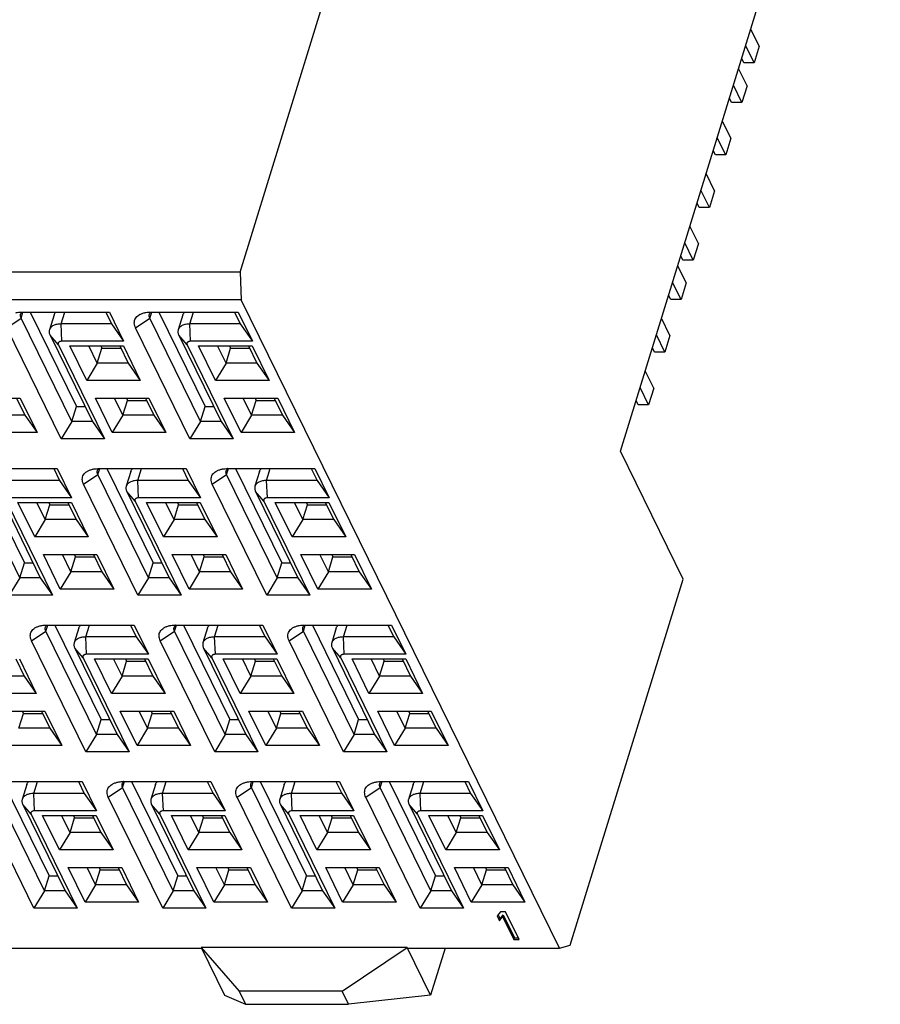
# Model space of a CAD drawing. Extents: x 0 to 420, y 0 to 297.
# Tile 9 of 10: x 296 to 311, y 202 to 219. Entities that reach past the tile are written whole.
import ezdxf

# ---------------------------------------------------------------- set-up
doc = ezdxf.new("R2010")
doc.units = 0
doc.header["$LTSCALE"] = 23.1
doc.layers.get('0').update_dxf_attribs({"linetype": 'CONTINUOUS'})

msp = doc.modelspace()

# ---------------------------------------------------------------- linework, layer by layer
at = {"color": 7, "linetype": 'CONTINUOUS'}
for p, q in [((299.743, 214.865), (306.412, 236.446)), ((306.544, 211.665), (311.192, 226.705)), ((309.027, 218.904), (308.876, 219.212)), ((308.935, 218.606), (308.784, 218.914)), ((309.027, 218.904), (308.935, 218.606)), ((308.751, 218.606), (308.713, 218.684)), ((308.935, 218.606), (308.751, 218.606)), ((308.81, 218.199), (308.658, 218.507)), ((308.718, 217.901), (308.566, 218.209)), ((308.81, 218.199), (308.718, 217.901)), ((308.533, 217.901), (308.495, 217.979)), ((308.718, 217.901), (308.533, 217.901)), ((308.519, 217.259), (308.368, 217.567)), ((308.427, 216.961), (308.276, 217.269)), ((308.519, 217.259), (308.427, 216.961)), ((308.243, 216.961), (308.205, 217.039)), ((308.427, 216.961), (308.243, 216.961)), ((308.229, 216.319), (308.077, 216.627)), ((308.137, 216.021), (307.985, 216.329)), ((308.229, 216.319), (308.137, 216.021)), ((307.952, 216.021), (307.914, 216.099)), ((308.137, 216.021), (307.952, 216.021)), ((307.938, 215.379), (307.787, 215.687)), ((307.846, 215.081), (307.695, 215.389)), ((307.938, 215.379), (307.846, 215.081)), ((307.662, 215.081), (307.624, 215.159)), ((307.846, 215.081), (307.662, 215.081)), ((307.72, 214.674), (307.569, 214.982)), ((299.743, 214.865), (294.723, 214.865)), ((299.743, 214.865), (299.765, 214.373)), ((307.628, 214.376), (307.477, 214.684)), ((307.72, 214.674), (307.628, 214.376)), ((299.765, 214.373), (294.745, 214.373)), ((305.454, 202.78), (299.765, 214.373)), ((307.444, 214.376), (307.406, 214.454)), ((307.628, 214.376), (307.444, 214.376)), ((295.571, 213.873), (295.827, 214.045)), ((295.827, 214.045), (295.86, 214.153)), ((296.733, 212.199), (295.827, 214.045)), ((295.848, 214.153), (297.405, 214.153)), ((295.987, 214.153), (296.815, 212.465)), ((296.416, 214.101), (296.334, 213.835)), ((296.542, 213.94), (296.608, 214.153)), ((297.34, 214.153), (297.444, 213.94)), ((297.405, 214.153), (297.661, 213.63)), ((297.873, 213.873), (298.129, 214.045)), ((298.129, 214.045), (298.163, 214.153)), ((299.035, 212.199), (298.129, 214.045)), ((298.151, 214.153), (299.707, 214.153)), ((298.29, 214.153), (299.118, 212.465)), ((298.719, 214.101), (298.636, 213.835)), ((298.844, 213.94), (298.91, 214.153)), ((299.642, 214.153), (299.747, 213.94)), ((299.707, 214.153), (299.964, 213.63)), ((307.43, 213.734), (307.279, 214.042)), ((296.544, 211.89), (295.571, 213.873)), ((297.444, 213.94), (296.542, 213.94)), ((296.556, 213.63), (296.542, 213.94)), ((297.444, 213.94), (297.661, 213.63)), ((298.847, 211.89), (297.873, 213.873)), ((299.747, 213.94), (298.844, 213.94)), ((298.858, 213.63), (298.844, 213.94)), ((299.747, 213.94), (299.964, 213.63)), ((296.494, 213.568), (296.345, 213.741)), ((296.345, 213.741), (297.101, 212.199)), ((298.797, 213.568), (298.647, 213.741)), ((298.647, 213.741), (299.404, 212.199)), ((307.338, 213.436), (307.187, 213.744)), ((307.43, 213.734), (307.338, 213.436)), ((296.494, 213.568), (297.318, 211.89)), ((297.661, 213.63), (296.556, 213.63)), ((296.698, 213.547), (297.656, 213.547)), ((297, 212.931), (296.698, 213.547)), ((297.189, 213.24), (297.039, 213.547)), ((297.189, 213.24), (297.271, 213.507)), ((297.252, 213.547), (297.271, 213.507)), ((297.271, 213.507), (297.611, 213.507)), ((297.591, 213.547), (297.742, 213.24)), ((297.656, 213.547), (297.958, 212.931)), ((298.797, 213.568), (299.62, 211.89)), ((299.964, 213.63), (298.858, 213.63)), ((299.001, 213.547), (299.959, 213.547)), ((299.303, 212.931), (299.001, 213.547)), ((299.492, 213.24), (299.341, 213.547)), ((299.492, 213.24), (299.574, 213.507)), ((299.554, 213.547), (299.574, 213.507)), ((299.574, 213.507), (299.913, 213.507)), ((299.894, 213.547), (300.044, 213.24)), ((299.959, 213.547), (300.261, 212.931)), ((307.154, 213.436), (307.115, 213.514)), ((307.338, 213.436), (307.154, 213.436)), ((297.189, 213.24), (297, 212.931)), ((297.742, 213.24), (297.189, 213.24)), ((297.742, 213.24), (297.958, 212.931)), ((299.492, 213.24), (299.303, 212.931)), ((300.044, 213.24), (299.492, 213.24)), ((300.044, 213.24), (300.261, 212.931)), ((307.139, 212.794), (306.988, 213.102)), ((297.958, 212.931), (297, 212.931)), ((300.261, 212.931), (299.303, 212.931)), ((307.047, 212.496), (306.896, 212.804)), ((307.139, 212.794), (307.047, 212.496)), ((294.853, 212.614), (295.811, 212.614)), ((295.746, 212.614), (295.896, 212.308)), ((295.811, 212.614), (296.113, 211.999)), ((297.156, 212.614), (298.114, 212.614)), ((297.458, 211.999), (297.156, 212.614)), ((297.646, 212.308), (297.496, 212.614)), ((297.709, 212.614), (297.729, 212.574)), ((298.049, 212.614), (298.199, 212.308)), ((298.114, 212.614), (298.416, 211.999)), ((299.458, 212.614), (300.416, 212.614)), ((299.76, 211.999), (299.458, 212.614)), ((299.949, 212.308), (299.799, 212.614)), ((300.012, 212.614), (300.031, 212.574)), ((300.351, 212.614), (300.502, 212.308)), ((300.416, 212.614), (300.718, 211.999)), ((296.733, 212.199), (296.815, 212.465)), ((296.815, 212.465), (296.97, 212.465)), ((297.646, 212.308), (297.729, 212.574)), ((297.729, 212.574), (298.068, 212.574)), ((299.035, 212.199), (299.118, 212.465)), ((299.118, 212.465), (299.273, 212.465)), ((299.949, 212.308), (300.031, 212.574)), ((300.031, 212.574), (300.371, 212.574)), ((306.863, 212.496), (306.825, 212.574)), ((307.047, 212.496), (306.863, 212.496)), ((295.896, 212.308), (295.344, 212.308)), ((295.896, 212.308), (296.113, 211.999)), ((297.646, 212.308), (297.458, 211.999)), ((298.199, 212.308), (297.646, 212.308)), ((298.199, 212.308), (298.416, 211.999)), ((299.949, 212.308), (299.76, 211.999)), ((300.502, 212.308), (299.949, 212.308)), ((300.502, 212.308), (300.718, 211.999)), ((296.733, 212.199), (296.544, 211.89)), ((297.101, 212.199), (296.733, 212.199)), ((297.101, 212.199), (297.318, 211.89)), ((299.035, 212.199), (298.847, 211.89)), ((299.404, 212.199), (299.035, 212.199)), ((299.404, 212.199), (299.62, 211.89)), ((296.113, 211.999), (295.155, 211.999)), ((298.416, 211.999), (297.458, 211.999)), ((300.718, 211.999), (299.76, 211.999)), ((297.318, 211.89), (296.544, 211.89)), ((299.62, 211.89), (298.847, 211.89)), ((307.667, 209.378), (306.544, 211.665)), ((295.803, 209.402), (294.897, 211.248)), ((294.918, 211.355), (296.475, 211.355)), ((295.057, 211.355), (295.885, 209.668)), ((296.41, 211.355), (296.514, 211.142)), ((296.475, 211.355), (296.731, 210.833)), ((296.944, 211.076), (297.199, 211.248)), ((297.199, 211.248), (297.233, 211.355)), ((298.105, 209.402), (297.199, 211.248)), ((297.221, 211.355), (298.777, 211.355)), ((297.36, 211.355), (298.188, 209.668)), ((297.789, 211.304), (297.706, 211.038)), ((297.914, 211.142), (297.98, 211.355)), ((298.713, 211.355), (298.817, 211.142)), ((298.777, 211.355), (299.034, 210.833)), ((299.246, 211.076), (299.502, 211.248)), ((299.502, 211.248), (299.535, 211.355)), ((300.408, 209.402), (299.502, 211.248)), ((299.523, 211.355), (301.08, 211.355)), ((299.662, 211.355), (300.49, 209.668)), ((300.091, 211.304), (300.009, 211.038)), ((300.217, 211.142), (300.283, 211.355)), ((301.015, 211.355), (301.12, 211.142)), ((301.08, 211.355), (301.336, 210.833)), ((296.514, 211.142), (295.612, 211.142)), ((296.514, 211.142), (296.731, 210.833)), ((297.917, 209.093), (296.944, 211.076)), ((298.817, 211.142), (297.914, 211.142)), ((297.928, 210.833), (297.914, 211.142)), ((298.817, 211.142), (299.034, 210.833)), ((300.219, 209.093), (299.246, 211.076)), ((301.12, 211.142), (300.217, 211.142)), ((300.231, 210.833), (300.217, 211.142)), ((301.12, 211.142), (301.336, 210.833)), ((295.415, 210.943), (296.171, 209.402)), ((297.867, 210.771), (297.717, 210.943)), ((297.717, 210.943), (298.474, 209.402)), ((300.169, 210.771), (300.02, 210.943)), ((300.02, 210.943), (300.776, 209.402)), ((295.564, 210.771), (296.388, 209.093)), ((296.731, 210.833), (295.626, 210.833)), ((295.768, 210.749), (296.726, 210.749)), ((296.07, 210.134), (295.768, 210.749)), ((296.259, 210.443), (296.109, 210.749)), ((296.259, 210.443), (296.341, 210.709)), ((296.322, 210.749), (296.341, 210.709)), ((296.341, 210.709), (296.681, 210.709)), ((296.661, 210.749), (296.812, 210.443)), ((296.726, 210.749), (297.028, 210.134)), ((297.867, 210.771), (298.69, 209.093)), ((299.034, 210.833), (297.928, 210.833)), ((298.071, 210.749), (299.029, 210.749)), ((298.373, 210.134), (298.071, 210.749)), ((298.562, 210.443), (298.411, 210.749)), ((298.562, 210.443), (298.644, 210.709)), ((298.624, 210.749), (298.644, 210.709)), ((298.644, 210.709), (298.983, 210.709)), ((298.964, 210.749), (299.114, 210.443)), ((299.029, 210.749), (299.331, 210.134)), ((300.169, 210.771), (300.993, 209.093)), ((301.336, 210.833), (300.231, 210.833)), ((300.373, 210.749), (301.331, 210.749)), ((300.675, 210.134), (300.373, 210.749)), ((300.864, 210.443), (300.714, 210.749)), ((300.864, 210.443), (300.947, 210.709)), ((300.927, 210.749), (300.947, 210.709)), ((300.947, 210.709), (301.286, 210.709)), ((301.267, 210.749), (301.417, 210.443)), ((301.331, 210.749), (301.633, 210.134)), ((296.259, 210.443), (296.07, 210.134)), ((296.812, 210.443), (296.259, 210.443)), ((296.812, 210.443), (297.028, 210.134)), ((298.562, 210.443), (298.373, 210.134)), ((299.114, 210.443), (298.562, 210.443)), ((299.114, 210.443), (299.331, 210.134)), ((300.864, 210.443), (300.675, 210.134)), ((301.417, 210.443), (300.864, 210.443)), ((301.417, 210.443), (301.633, 210.134)), ((297.028, 210.134), (296.07, 210.134)), ((299.331, 210.134), (298.373, 210.134)), ((301.633, 210.134), (300.675, 210.134)), ((296.226, 209.817), (297.184, 209.817)), ((296.528, 209.201), (296.226, 209.817)), ((296.716, 209.511), (296.566, 209.817)), ((296.779, 209.817), (296.799, 209.777)), ((297.119, 209.817), (297.269, 209.511)), ((297.184, 209.817), (297.486, 209.201)), ((298.528, 209.817), (299.486, 209.817)), ((298.83, 209.201), (298.528, 209.817)), ((299.019, 209.511), (298.869, 209.817)), ((299.082, 209.817), (299.101, 209.777)), ((299.421, 209.817), (299.572, 209.511)), ((299.486, 209.817), (299.788, 209.201)), ((300.831, 209.817), (301.789, 209.817)), ((301.133, 209.201), (300.831, 209.817)), ((301.322, 209.511), (301.171, 209.817)), ((301.384, 209.817), (301.404, 209.777)), ((301.724, 209.817), (301.874, 209.511)), ((301.789, 209.817), (302.091, 209.201)), ((295.803, 209.402), (295.885, 209.668)), ((295.885, 209.668), (296.04, 209.668)), ((296.716, 209.511), (296.799, 209.777)), ((296.799, 209.777), (297.138, 209.777)), ((298.105, 209.402), (298.188, 209.668)), ((298.188, 209.668), (298.343, 209.668)), ((299.019, 209.511), (299.101, 209.777)), ((299.101, 209.777), (299.441, 209.777)), ((300.408, 209.402), (300.49, 209.668)), ((300.49, 209.668), (300.646, 209.668)), ((301.322, 209.511), (301.404, 209.777)), ((301.404, 209.777), (301.744, 209.777)), ((296.716, 209.511), (296.528, 209.201)), ((297.269, 209.511), (296.716, 209.511)), ((297.269, 209.511), (297.486, 209.201)), ((299.019, 209.511), (298.83, 209.201)), ((299.572, 209.511), (299.019, 209.511)), ((299.572, 209.511), (299.788, 209.201)), ((301.322, 209.511), (301.133, 209.201)), ((301.874, 209.511), (301.322, 209.511)), ((301.874, 209.511), (302.091, 209.201)), ((295.803, 209.402), (295.614, 209.093)), ((296.171, 209.402), (295.803, 209.402)), ((296.171, 209.402), (296.388, 209.093)), ((298.105, 209.402), (297.917, 209.093)), ((298.474, 209.402), (298.105, 209.402)), ((298.474, 209.402), (298.69, 209.093)), ((300.408, 209.402), (300.219, 209.093)), ((300.776, 209.402), (300.408, 209.402)), ((300.776, 209.402), (300.993, 209.093)), ((305.645, 202.837), (307.667, 209.378)), ((296.388, 209.093), (295.614, 209.093)), ((297.486, 209.201), (296.528, 209.201)), ((298.69, 209.093), (297.917, 209.093)), ((299.788, 209.201), (298.83, 209.201)), ((300.993, 209.093), (300.219, 209.093)), ((302.091, 209.201), (301.133, 209.201)), ((296.269, 208.451), (296.303, 208.558)), ((296.291, 208.558), (297.847, 208.558)), ((296.43, 208.558), (297.258, 206.871)), ((296.984, 208.345), (297.05, 208.558)), ((297.783, 208.558), (297.887, 208.345)), ((297.847, 208.558), (298.104, 208.036)), ((298.572, 208.451), (298.605, 208.558)), ((298.593, 208.558), (300.15, 208.558)), ((298.732, 208.558), (299.56, 206.871)), ((299.287, 208.345), (299.353, 208.558)), ((300.085, 208.558), (300.19, 208.345)), ((300.15, 208.558), (300.406, 208.036)), ((300.875, 208.451), (300.908, 208.558)), ((300.896, 208.558), (302.453, 208.558)), ((301.035, 208.558), (301.863, 206.871)), ((301.59, 208.345), (301.656, 208.558)), ((302.388, 208.558), (302.492, 208.345)), ((302.453, 208.558), (302.709, 208.036)), ((296.014, 208.278), (296.269, 208.451)), ((297.175, 206.605), (296.269, 208.451)), ((296.859, 208.507), (296.776, 208.241)), ((298.316, 208.278), (298.572, 208.451)), ((299.478, 206.605), (298.572, 208.451)), ((299.161, 208.507), (299.079, 208.241)), ((300.619, 208.278), (300.875, 208.451)), ((301.781, 206.605), (300.875, 208.451)), ((301.464, 208.507), (301.382, 208.241)), ((296.987, 206.295), (296.014, 208.278)), ((297.887, 208.345), (296.984, 208.345)), ((296.998, 208.036), (296.984, 208.345)), ((297.887, 208.345), (298.104, 208.036)), ((299.289, 206.295), (298.316, 208.278)), ((300.19, 208.345), (299.287, 208.345)), ((299.301, 208.036), (299.287, 208.345)), ((300.19, 208.345), (300.406, 208.036)), ((301.592, 206.295), (300.619, 208.278)), ((302.492, 208.345), (301.59, 208.345)), ((301.604, 208.036), (301.59, 208.345)), ((302.492, 208.345), (302.709, 208.036)), ((296.937, 207.974), (296.787, 208.146)), ((296.787, 208.146), (297.544, 206.605)), ((298.104, 208.036), (296.998, 208.036)), ((299.239, 207.974), (299.09, 208.146)), ((299.09, 208.146), (299.846, 206.605)), ((300.406, 208.036), (299.301, 208.036)), ((301.542, 207.974), (301.393, 208.146)), ((301.393, 208.146), (302.149, 206.605)), ((302.709, 208.036), (301.604, 208.036)), ((295.731, 207.952), (295.882, 207.646)), ((295.796, 207.952), (296.098, 207.337)), ((296.937, 207.974), (297.76, 206.295)), ((297.141, 207.952), (298.099, 207.952)), ((297.443, 207.337), (297.141, 207.952)), ((297.632, 207.646), (297.481, 207.952)), ((297.632, 207.646), (297.714, 207.912)), ((297.694, 207.952), (297.714, 207.912)), ((297.714, 207.912), (298.054, 207.912)), ((298.034, 207.952), (298.184, 207.646)), ((298.099, 207.952), (298.401, 207.337)), ((299.239, 207.974), (300.063, 206.295)), ((299.443, 207.952), (300.401, 207.952)), ((299.745, 207.337), (299.443, 207.952)), ((299.934, 207.646), (299.784, 207.952)), ((299.934, 207.646), (300.017, 207.912)), ((299.997, 207.952), (300.017, 207.912)), ((300.017, 207.912), (300.356, 207.912)), ((300.337, 207.952), (300.487, 207.646)), ((300.401, 207.952), (300.703, 207.337)), ((301.542, 207.974), (302.366, 206.295)), ((301.746, 207.952), (302.704, 207.952)), ((302.048, 207.337), (301.746, 207.952)), ((302.237, 207.646), (302.087, 207.952)), ((302.237, 207.646), (302.319, 207.912)), ((302.3, 207.952), (302.319, 207.912)), ((302.319, 207.912), (302.659, 207.912)), ((302.639, 207.952), (302.79, 207.646)), ((302.704, 207.952), (303.006, 207.337)), ((295.882, 207.646), (295.329, 207.646)), ((295.882, 207.646), (296.098, 207.337)), ((297.632, 207.646), (297.443, 207.337)), ((298.184, 207.646), (297.632, 207.646)), ((298.184, 207.646), (298.401, 207.337)), ((299.934, 207.646), (299.745, 207.337)), ((300.487, 207.646), (299.934, 207.646)), ((300.487, 207.646), (300.703, 207.337)), ((302.237, 207.646), (302.048, 207.337)), ((302.79, 207.646), (302.237, 207.646)), ((302.79, 207.646), (303.006, 207.337)), ((296.098, 207.337), (295.14, 207.337)), ((298.401, 207.337), (297.443, 207.337)), ((300.703, 207.337), (299.745, 207.337)), ((303.006, 207.337), (302.048, 207.337)), ((295.296, 207.02), (296.254, 207.02)), ((295.786, 206.713), (295.869, 206.98)), ((295.849, 207.02), (295.869, 206.98)), ((295.869, 206.98), (296.208, 206.98)), ((296.189, 207.02), (296.339, 206.713)), ((296.254, 207.02), (296.556, 206.404)), ((297.598, 207.02), (298.556, 207.02)), ((297.9, 206.404), (297.598, 207.02)), ((298.089, 206.713), (297.939, 207.02)), ((298.089, 206.713), (298.171, 206.98)), ((298.152, 207.02), (298.171, 206.98)), ((298.171, 206.98), (298.511, 206.98)), ((298.491, 207.02), (298.642, 206.713)), ((298.556, 207.02), (298.858, 206.404)), ((299.901, 207.02), (300.859, 207.02)), ((300.203, 206.404), (299.901, 207.02)), ((300.392, 206.713), (300.241, 207.02)), ((300.392, 206.713), (300.474, 206.98)), ((300.454, 207.02), (300.474, 206.98)), ((300.474, 206.98), (300.814, 206.98)), ((300.794, 207.02), (300.944, 206.713)), ((300.859, 207.02), (301.161, 206.404)), ((302.204, 207.02), (303.162, 207.02)), ((302.506, 206.404), (302.204, 207.02)), ((302.694, 206.713), (302.544, 207.02)), ((302.694, 206.713), (302.777, 206.98)), ((302.757, 207.02), (302.777, 206.98)), ((302.777, 206.98), (303.116, 206.98)), ((303.097, 207.02), (303.247, 206.713)), ((303.162, 207.02), (303.464, 206.404)), ((297.175, 206.605), (297.258, 206.871)), ((297.258, 206.871), (297.413, 206.871)), ((299.478, 206.605), (299.56, 206.871)), ((299.56, 206.871), (299.716, 206.871)), ((301.781, 206.605), (301.863, 206.871)), ((301.863, 206.871), (302.018, 206.871)), ((296.339, 206.713), (295.786, 206.713)), ((296.339, 206.713), (296.556, 206.404)), ((298.089, 206.713), (297.9, 206.404)), ((298.642, 206.713), (298.089, 206.713)), ((298.642, 206.713), (298.858, 206.404)), ((300.392, 206.713), (300.203, 206.404)), ((300.944, 206.713), (300.392, 206.713)), ((300.944, 206.713), (301.161, 206.404)), ((302.694, 206.713), (302.506, 206.404)), ((303.247, 206.713), (302.694, 206.713)), ((303.247, 206.713), (303.464, 206.404)), ((297.175, 206.605), (296.987, 206.295)), ((297.544, 206.605), (297.175, 206.605)), ((297.544, 206.605), (297.76, 206.295)), ((299.478, 206.605), (299.289, 206.295)), ((299.846, 206.605), (299.478, 206.605)), ((299.846, 206.605), (300.063, 206.295)), ((301.781, 206.605), (301.592, 206.295)), ((302.149, 206.605), (301.781, 206.605)), ((302.149, 206.605), (302.366, 206.295)), ((296.556, 206.404), (295.598, 206.404)), ((297.76, 206.295), (296.987, 206.295)), ((298.858, 206.404), (297.9, 206.404)), ((300.063, 206.295), (299.289, 206.295)), ((301.161, 206.404), (300.203, 206.404)), ((302.366, 206.295), (301.592, 206.295)), ((303.464, 206.404), (302.506, 206.404)), ((295.361, 205.761), (296.917, 205.761)), ((295.5, 205.761), (296.328, 204.074)), ((296.054, 205.548), (296.12, 205.761)), ((296.853, 205.761), (296.957, 205.548)), ((296.917, 205.761), (297.174, 205.239)), ((297.642, 205.653), (297.675, 205.761)), ((297.663, 205.761), (299.22, 205.761)), ((297.802, 205.761), (298.63, 204.074)), ((298.357, 205.548), (298.423, 205.761)), ((299.155, 205.761), (299.26, 205.548)), ((299.22, 205.761), (299.476, 205.239)), ((299.945, 205.653), (299.978, 205.761)), ((299.966, 205.761), (301.523, 205.761)), ((300.105, 205.761), (300.933, 204.074)), ((300.66, 205.548), (300.726, 205.761)), ((301.458, 205.761), (301.562, 205.548)), ((301.523, 205.761), (301.779, 205.239)), ((302.247, 205.653), (302.281, 205.761)), ((302.269, 205.761), (303.825, 205.761)), ((302.408, 205.761), (303.236, 204.074)), ((302.962, 205.548), (303.028, 205.761)), ((303.761, 205.761), (303.865, 205.548)), ((303.825, 205.761), (304.082, 205.239)), ((296.245, 203.807), (295.339, 205.653)), ((295.929, 205.71), (295.846, 205.443)), ((297.386, 205.481), (297.642, 205.653)), ((298.548, 203.807), (297.642, 205.653)), ((298.231, 205.71), (298.149, 205.443)), ((299.689, 205.481), (299.945, 205.653)), ((300.851, 203.807), (299.945, 205.653)), ((300.534, 205.71), (300.452, 205.443)), ((301.992, 205.481), (302.247, 205.653)), ((303.153, 203.807), (302.247, 205.653)), ((302.837, 205.71), (302.754, 205.443)), ((296.057, 203.498), (295.084, 205.481)), ((296.957, 205.548), (296.054, 205.548)), ((296.068, 205.239), (296.054, 205.548)), ((296.957, 205.548), (297.174, 205.239)), ((298.359, 203.498), (297.386, 205.481)), ((299.26, 205.548), (298.357, 205.548)), ((298.371, 205.239), (298.357, 205.548)), ((299.26, 205.548), (299.476, 205.239)), ((300.662, 203.498), (299.689, 205.481)), ((301.562, 205.548), (300.66, 205.548)), ((300.674, 205.239), (300.66, 205.548)), ((301.562, 205.548), (301.779, 205.239)), ((302.965, 203.498), (301.992, 205.481)), ((303.865, 205.548), (302.962, 205.548)), ((302.976, 205.239), (302.962, 205.548)), ((303.865, 205.548), (304.082, 205.239)), ((296.007, 205.177), (295.857, 205.349)), ((295.857, 205.349), (296.614, 203.807)), ((297.174, 205.239), (296.068, 205.239)), ((298.309, 205.177), (298.16, 205.349)), ((298.16, 205.349), (298.917, 203.807)), ((299.476, 205.239), (298.371, 205.239)), ((300.612, 205.177), (300.463, 205.349)), ((300.463, 205.349), (301.219, 203.807)), ((301.779, 205.239), (300.674, 205.239)), ((302.915, 205.177), (302.765, 205.349)), ((302.765, 205.349), (303.522, 203.807)), ((304.082, 205.239), (302.976, 205.239)), ((296.007, 205.177), (296.83, 203.498)), ((296.211, 205.155), (297.169, 205.155)), ((296.513, 204.539), (296.211, 205.155)), ((296.702, 204.848), (296.551, 205.155)), ((296.702, 204.848), (296.784, 205.115)), ((296.764, 205.155), (296.784, 205.115)), ((296.784, 205.115), (297.124, 205.115)), ((297.104, 205.155), (297.254, 204.848)), ((297.169, 205.155), (297.471, 204.539)), ((298.309, 205.177), (299.133, 203.498)), ((298.514, 205.155), (299.471, 205.155)), ((298.815, 204.539), (298.514, 205.155)), ((299.004, 204.848), (298.854, 205.155)), ((299.004, 204.848), (299.087, 205.115)), ((299.067, 205.155), (299.087, 205.115)), ((299.087, 205.115), (299.426, 205.115)), ((299.407, 205.155), (299.557, 204.848)), ((299.471, 205.155), (299.773, 204.539)), ((300.612, 205.177), (301.436, 203.498)), ((300.816, 205.155), (301.774, 205.155)), ((301.118, 204.539), (300.816, 205.155)), ((301.307, 204.848), (301.157, 205.155)), ((301.307, 204.848), (301.389, 205.115)), ((301.37, 205.155), (301.389, 205.115)), ((301.389, 205.115), (301.729, 205.115)), ((301.709, 205.155), (301.86, 204.848)), ((301.774, 205.155), (302.076, 204.539)), ((302.915, 205.177), (303.738, 203.498)), ((303.119, 205.155), (304.077, 205.155)), ((303.421, 204.539), (303.119, 205.155)), ((303.61, 204.848), (303.459, 205.155)), ((303.61, 204.848), (303.692, 205.115)), ((303.672, 205.155), (303.692, 205.115)), ((303.692, 205.115), (304.032, 205.115)), ((304.012, 205.155), (304.162, 204.848)), ((304.077, 205.155), (304.379, 204.539)), ((296.702, 204.848), (296.513, 204.539)), ((297.254, 204.848), (296.702, 204.848)), ((297.254, 204.848), (297.471, 204.539)), ((299.004, 204.848), (298.815, 204.539)), ((299.557, 204.848), (299.004, 204.848)), ((299.557, 204.848), (299.773, 204.539)), ((301.307, 204.848), (301.118, 204.539)), ((301.86, 204.848), (301.307, 204.848)), ((301.86, 204.848), (302.076, 204.539)), ((303.61, 204.848), (303.421, 204.539)), ((304.162, 204.848), (303.61, 204.848)), ((304.162, 204.848), (304.379, 204.539)), ((297.471, 204.539), (296.513, 204.539)), ((299.773, 204.539), (298.815, 204.539)), ((302.076, 204.539), (301.118, 204.539)), ((304.379, 204.539), (303.421, 204.539)), ((296.668, 204.222), (297.626, 204.222)), ((296.97, 203.607), (296.668, 204.222)), ((297.159, 203.916), (297.009, 204.222)), ((297.159, 203.916), (297.241, 204.182)), ((297.222, 204.222), (297.241, 204.182)), ((297.241, 204.182), (297.581, 204.182)), ((297.562, 204.222), (297.712, 203.916)), ((297.626, 204.222), (297.928, 203.607)), ((298.971, 204.222), (299.929, 204.222)), ((299.273, 203.607), (298.971, 204.222)), ((299.462, 203.916), (299.312, 204.222)), ((299.462, 203.916), (299.544, 204.182)), ((299.525, 204.222), (299.544, 204.182)), ((299.544, 204.182), (299.884, 204.182)), ((299.864, 204.222), (300.014, 203.916)), ((299.929, 204.222), (300.231, 203.607)), ((301.274, 204.222), (302.232, 204.222)), ((301.576, 203.607), (301.274, 204.222)), ((301.764, 203.916), (301.614, 204.222)), ((301.764, 203.916), (301.847, 204.182)), ((301.827, 204.222), (301.847, 204.182)), ((301.847, 204.182), (302.186, 204.182)), ((302.167, 204.222), (302.317, 203.916)), ((302.232, 204.222), (302.534, 203.607)), ((303.576, 204.222), (304.534, 204.222)), ((303.878, 203.607), (303.576, 204.222)), ((304.067, 203.916), (303.917, 204.222)), ((304.067, 203.916), (304.149, 204.182)), ((304.13, 204.222), (304.149, 204.182)), ((304.149, 204.182), (304.489, 204.182)), ((304.469, 204.222), (304.62, 203.916)), ((304.534, 204.222), (304.836, 203.607)), ((296.245, 203.807), (296.328, 204.074)), ((296.328, 204.074), (296.483, 204.074)), ((298.548, 203.807), (298.63, 204.074)), ((298.63, 204.074), (298.786, 204.074)), ((300.851, 203.807), (300.933, 204.074)), ((300.933, 204.074), (301.088, 204.074)), ((303.153, 203.807), (303.236, 204.074)), ((303.236, 204.074), (303.391, 204.074)), ((296.245, 203.807), (296.057, 203.498)), ((296.614, 203.807), (296.245, 203.807)), ((296.614, 203.807), (296.83, 203.498)), ((297.159, 203.916), (296.97, 203.607)), ((297.712, 203.916), (297.159, 203.916)), ((297.712, 203.916), (297.928, 203.607)), ((298.548, 203.807), (298.359, 203.498)), ((298.917, 203.807), (298.548, 203.807)), ((298.917, 203.807), (299.133, 203.498)), ((299.462, 203.916), (299.273, 203.607)), ((300.014, 203.916), (299.462, 203.916)), ((300.014, 203.916), (300.231, 203.607)), ((300.851, 203.807), (300.662, 203.498)), ((301.219, 203.807), (300.851, 203.807)), ((301.219, 203.807), (301.436, 203.498)), ((301.764, 203.916), (301.576, 203.607)), ((302.317, 203.916), (301.764, 203.916)), ((302.317, 203.916), (302.534, 203.607)), ((303.153, 203.807), (302.965, 203.498)), ((303.522, 203.807), (303.153, 203.807)), ((303.522, 203.807), (303.738, 203.498)), ((304.067, 203.916), (303.878, 203.607)), ((304.62, 203.916), (304.067, 203.916)), ((304.62, 203.916), (304.836, 203.607)), ((296.83, 203.498), (296.057, 203.498)), ((297.928, 203.607), (296.97, 203.607)), ((299.133, 203.498), (298.359, 203.498)), ((300.231, 203.607), (299.273, 203.607)), ((301.436, 203.498), (300.662, 203.498)), ((302.534, 203.607), (301.576, 203.607)), ((303.738, 203.498), (302.965, 203.498)), ((304.836, 203.607), (303.878, 203.607)), ((304.397, 203.433), (304.341, 203.359)), ((304.341, 203.359), (304.382, 203.274)), ((304.356, 203.379), (304.392, 203.306)), ((304.382, 203.274), (304.438, 203.348)), ((304.382, 203.274), (304.392, 203.306)), ((304.392, 203.306), (304.448, 203.38)), ((304.489, 203.433), (304.397, 203.433)), ((304.438, 203.348), (304.448, 203.38)), ((304.438, 203.348), (304.641, 202.936)), ((304.448, 203.38), (304.65, 202.967)), ((304.733, 202.936), (304.489, 203.433)), ((304.641, 202.936), (304.65, 202.967)), ((304.641, 202.936), (304.733, 202.936)), ((304.65, 202.967), (304.717, 202.967)), ((288.921, 202.78), (299.052, 202.78)), ((302.729, 202.796), (299.045, 202.796)), ((299.045, 202.796), (299.724, 202.012)), ((299.045, 202.796), (299.464, 201.941)), ((301.566, 202.012), (302.729, 202.796)), ((303.148, 201.941), (302.729, 202.796)), ((302.737, 202.78), (305.454, 202.78)), ((303.408, 202.78), (303.148, 201.941)), ((305.454, 202.78), (305.645, 202.837)), ((299.464, 201.941), (299.838, 201.779)), ((301.566, 202.012), (299.724, 202.012)), ((299.724, 202.012), (299.838, 201.779)), ((301.68, 201.779), (301.566, 202.012)), ((303.148, 201.941), (301.68, 201.779)), ((299.838, 201.779), (301.68, 201.779))]:
    msp.add_line(p, q, dxfattribs=at)
for centre in [(295.913, 214.073), (298.215, 214.073), (297.285, 211.276), (299.588, 211.276), (296.355, 208.478), (298.658, 208.478), (300.961, 208.478), (297.728, 205.681), (300.031, 205.681), (302.333, 205.681)]:
    msp.add_arc(centre, 0.104, 129.9109, 130.8866, dxfattribs=at)
for points, knots in [([(295.731, 214.14), (295.74, 214.142), (295.778, 214.15), (295.818, 214.153), (295.848, 214.153)], [0, 0, 0, 0, 0.237804, 1, 1, 1, 1]), ([(295.827, 214.045), (295.821, 214.056), (295.816, 214.074), (295.815, 214.097), (295.817, 214.108), (295.819, 214.113)], [0, 0, 0, 0, 0.524624, 0.765859, 1, 1, 1, 1]), ([(295.819, 214.113), (295.821, 214.12), (295.828, 214.135), (295.839, 214.146), (295.845, 214.151)], [0, 0, 0, 0, 0.486303, 1, 1, 1, 1]), ([(296.416, 214.101), (296.419, 214.111), (296.428, 214.13), (296.442, 214.146), (296.45, 214.153)], [0, 0, 0, 0, 0.487408, 1, 1, 1, 1]), ([(297.873, 213.873), (297.867, 213.887), (297.856, 213.915), (297.849, 213.959), (297.855, 214.001), (297.871, 214.04), (297.899, 214.074), (297.936, 214.103), (297.982, 214.125), (298.015, 214.136), (298.033, 214.14)], [0, 0, 0, 0, 0.128285, 0.246477, 0.358631, 0.470091, 0.586364, 0.711891, 0.849419, 1, 1, 1, 1]), ([(298.033, 214.14), (298.042, 214.142), (298.081, 214.15), (298.121, 214.153), (298.151, 214.153)], [0, 0, 0, 0, 0.237804, 1, 1, 1, 1]), ([(298.129, 214.045), (298.124, 214.056), (298.118, 214.074), (298.118, 214.097), (298.12, 214.108), (298.121, 214.113)], [0, 0, 0, 0, 0.524624, 0.765859, 1, 1, 1, 1]), ([(298.121, 214.113), (298.124, 214.12), (298.131, 214.135), (298.141, 214.146), (298.147, 214.151)], [0, 0, 0, 0, 0.486303, 1, 1, 1, 1]), ([(298.719, 214.101), (298.722, 214.111), (298.731, 214.13), (298.744, 214.146), (298.752, 214.153)], [0, 0, 0, 0, 0.487408, 1, 1, 1, 1]), ([(296.542, 213.94), (296.517, 213.94), (296.47, 213.936), (296.415, 213.918), (296.379, 213.897), (296.359, 213.879), (296.343, 213.858), (296.336, 213.843), (296.334, 213.835)], [0, 0, 0, 0, 0.303136, 0.568677, 0.687088, 0.79692, 0.900234, 1, 1, 1, 1]), ([(298.844, 213.94), (298.819, 213.94), (298.772, 213.936), (298.717, 213.918), (298.682, 213.897), (298.661, 213.879), (298.646, 213.858), (298.639, 213.843), (298.636, 213.835)], [0, 0, 0, 0, 0.303136, 0.568677, 0.687088, 0.79692, 0.900234, 1, 1, 1, 1]), ([(296.334, 213.835), (296.331, 213.828), (296.328, 213.813), (296.329, 213.789), (296.334, 213.764), (296.341, 213.749), (296.345, 213.741)], [0, 0, 0, 0, 0.233696, 0.474473, 0.728411, 1, 1, 1, 1]), ([(298.636, 213.835), (298.634, 213.828), (298.631, 213.813), (298.632, 213.789), (298.637, 213.764), (298.643, 213.749), (298.647, 213.741)], [0, 0, 0, 0, 0.233696, 0.474473, 0.728411, 1, 1, 1, 1]), ([(296.556, 213.63), (296.545, 213.63), (296.528, 213.629), (296.51, 213.621), (296.499, 213.613), (296.492, 213.603), (296.489, 213.592), (296.489, 213.58), (296.492, 213.572), (296.494, 213.568)], [0, 0, 0, 0, 0.308853, 0.441708, 0.560274, 0.668318, 0.772532, 0.880894, 1, 1, 1, 1]), ([(298.858, 213.63), (298.847, 213.63), (298.831, 213.629), (298.812, 213.621), (298.802, 213.613), (298.795, 213.603), (298.791, 213.592), (298.792, 213.58), (298.795, 213.572), (298.797, 213.568)], [0, 0, 0, 0, 0.308853, 0.441708, 0.560274, 0.668318, 0.772532, 0.880894, 1, 1, 1, 1]), ([(296.944, 211.076), (296.937, 211.09), (296.926, 211.118), (296.92, 211.162), (296.925, 211.204), (296.941, 211.243), (296.969, 211.277), (297.006, 211.305), (297.052, 211.328), (297.085, 211.338), (297.103, 211.343)], [0, 0, 0, 0, 0.128285, 0.246477, 0.358631, 0.470091, 0.586364, 0.711891, 0.849419, 1, 1, 1, 1]), ([(297.103, 211.343), (297.112, 211.345), (297.151, 211.352), (297.191, 211.355), (297.221, 211.355)], [0, 0, 0, 0, 0.237804, 1, 1, 1, 1]), ([(297.199, 211.248), (297.194, 211.259), (297.188, 211.276), (297.188, 211.3), (297.19, 211.311), (297.192, 211.316)], [0, 0, 0, 0, 0.524624, 0.765859, 1, 1, 1, 1]), ([(297.192, 211.316), (297.194, 211.323), (297.201, 211.337), (297.211, 211.349), (297.217, 211.354)], [0, 0, 0, 0, 0.486303, 1, 1, 1, 1]), ([(297.789, 211.304), (297.792, 211.314), (297.801, 211.333), (297.814, 211.348), (297.822, 211.355)], [0, 0, 0, 0, 0.487408, 1, 1, 1, 1]), ([(299.246, 211.076), (299.239, 211.09), (299.228, 211.118), (299.222, 211.162), (299.227, 211.204), (299.244, 211.243), (299.272, 211.277), (299.309, 211.305), (299.354, 211.328), (299.388, 211.338), (299.406, 211.343)], [0, 0, 0, 0, 0.128285, 0.246477, 0.358631, 0.470091, 0.586364, 0.711891, 0.849419, 1, 1, 1, 1]), ([(299.406, 211.343), (299.415, 211.345), (299.454, 211.352), (299.493, 211.355), (299.523, 211.355)], [0, 0, 0, 0, 0.237804, 1, 1, 1, 1]), ([(299.502, 211.248), (299.497, 211.259), (299.491, 211.276), (299.49, 211.3), (299.493, 211.311), (299.494, 211.316)], [0, 0, 0, 0, 0.524624, 0.765859, 1, 1, 1, 1]), ([(299.494, 211.316), (299.496, 211.323), (299.503, 211.337), (299.514, 211.349), (299.52, 211.354)], [0, 0, 0, 0, 0.486303, 1, 1, 1, 1]), ([(300.091, 211.304), (300.094, 211.314), (300.103, 211.333), (300.117, 211.348), (300.125, 211.355)], [0, 0, 0, 0, 0.487408, 1, 1, 1, 1]), ([(297.706, 211.038), (297.704, 211.031), (297.701, 211.015), (297.702, 210.992), (297.707, 210.967), (297.713, 210.951), (297.717, 210.943)], [0, 0, 0, 0, 0.233696, 0.474473, 0.728411, 1, 1, 1, 1]), ([(297.914, 211.142), (297.889, 211.142), (297.842, 211.138), (297.787, 211.121), (297.752, 211.1), (297.731, 211.082), (297.716, 211.061), (297.709, 211.046), (297.706, 211.038)], [0, 0, 0, 0, 0.303136, 0.568677, 0.687088, 0.79692, 0.900234, 1, 1, 1, 1]), ([(300.009, 211.038), (300.007, 211.031), (300.004, 211.015), (300.004, 210.992), (300.01, 210.967), (300.016, 210.951), (300.02, 210.943)], [0, 0, 0, 0, 0.233696, 0.474473, 0.728411, 1, 1, 1, 1]), ([(300.217, 211.142), (300.192, 211.142), (300.145, 211.138), (300.09, 211.121), (300.055, 211.1), (300.034, 211.082), (300.018, 211.061), (300.011, 211.046), (300.009, 211.038)], [0, 0, 0, 0, 0.303136, 0.568677, 0.687088, 0.79692, 0.900234, 1, 1, 1, 1]), ([(297.928, 210.833), (297.917, 210.833), (297.901, 210.831), (297.882, 210.823), (297.872, 210.816), (297.865, 210.806), (297.861, 210.795), (297.862, 210.783), (297.865, 210.775), (297.867, 210.771)], [0, 0, 0, 0, 0.308853, 0.441708, 0.560274, 0.668318, 0.772532, 0.880894, 1, 1, 1, 1]), ([(300.231, 210.833), (300.22, 210.833), (300.204, 210.831), (300.185, 210.823), (300.175, 210.816), (300.167, 210.806), (300.164, 210.795), (300.165, 210.783), (300.167, 210.775), (300.169, 210.771)], [0, 0, 0, 0, 0.308853, 0.441708, 0.560274, 0.668318, 0.772532, 0.880894, 1, 1, 1, 1]), ([(296.173, 208.545), (296.183, 208.548), (296.221, 208.555), (296.261, 208.558), (296.291, 208.558)], [0, 0, 0, 0, 0.237804, 1, 1, 1, 1]), ([(296.262, 208.519), (296.264, 208.526), (296.271, 208.54), (296.281, 208.552), (296.287, 208.557)], [0, 0, 0, 0, 0.486303, 1, 1, 1, 1]), ([(296.859, 208.507), (296.862, 208.517), (296.871, 208.535), (296.884, 208.551), (296.892, 208.558)], [0, 0, 0, 0, 0.487408, 1, 1, 1, 1]), ([(298.476, 208.545), (298.485, 208.548), (298.524, 208.555), (298.563, 208.558), (298.593, 208.558)], [0, 0, 0, 0, 0.237804, 1, 1, 1, 1]), ([(298.564, 208.519), (298.566, 208.526), (298.573, 208.54), (298.584, 208.552), (298.59, 208.557)], [0, 0, 0, 0, 0.486303, 1, 1, 1, 1]), ([(299.161, 208.507), (299.164, 208.517), (299.173, 208.535), (299.187, 208.551), (299.195, 208.558)], [0, 0, 0, 0, 0.487408, 1, 1, 1, 1]), ([(300.779, 208.545), (300.788, 208.548), (300.826, 208.555), (300.866, 208.558), (300.896, 208.558)], [0, 0, 0, 0, 0.237804, 1, 1, 1, 1]), ([(300.867, 208.519), (300.869, 208.526), (300.876, 208.54), (300.887, 208.552), (300.893, 208.557)], [0, 0, 0, 0, 0.486303, 1, 1, 1, 1]), ([(301.464, 208.507), (301.467, 208.517), (301.476, 208.535), (301.49, 208.551), (301.498, 208.558)], [0, 0, 0, 0, 0.487408, 1, 1, 1, 1]), ([(296.014, 208.278), (296.007, 208.292), (295.996, 208.321), (295.99, 208.365), (295.995, 208.407), (296.011, 208.446), (296.039, 208.48), (296.076, 208.508), (296.122, 208.531), (296.155, 208.541), (296.173, 208.545)], [0, 0, 0, 0, 0.128285, 0.246477, 0.358631, 0.470091, 0.586364, 0.711891, 0.849419, 1, 1, 1, 1]), ([(296.269, 208.451), (296.264, 208.462), (296.258, 208.479), (296.258, 208.502), (296.26, 208.513), (296.262, 208.519)], [0, 0, 0, 0, 0.524624, 0.765859, 1, 1, 1, 1]), ([(298.316, 208.278), (298.309, 208.292), (298.298, 208.321), (298.292, 208.365), (298.297, 208.407), (298.314, 208.446), (298.342, 208.48), (298.379, 208.508), (298.424, 208.531), (298.458, 208.541), (298.476, 208.545)], [0, 0, 0, 0, 0.128285, 0.246477, 0.358631, 0.470091, 0.586364, 0.711891, 0.849419, 1, 1, 1, 1]), ([(298.572, 208.451), (298.567, 208.462), (298.561, 208.479), (298.56, 208.502), (298.563, 208.513), (298.564, 208.519)], [0, 0, 0, 0, 0.524624, 0.765859, 1, 1, 1, 1]), ([(300.619, 208.278), (300.612, 208.292), (300.601, 208.321), (300.595, 208.365), (300.6, 208.407), (300.617, 208.446), (300.644, 208.48), (300.681, 208.508), (300.727, 208.531), (300.761, 208.541), (300.779, 208.545)], [0, 0, 0, 0, 0.128285, 0.246477, 0.358631, 0.470091, 0.586364, 0.711891, 0.849419, 1, 1, 1, 1]), ([(300.875, 208.451), (300.869, 208.462), (300.864, 208.479), (300.863, 208.502), (300.865, 208.513), (300.867, 208.519)], [0, 0, 0, 0, 0.524624, 0.765859, 1, 1, 1, 1]), ([(296.776, 208.241), (296.774, 208.233), (296.771, 208.218), (296.772, 208.194), (296.777, 208.17), (296.783, 208.154), (296.787, 208.146)], [0, 0, 0, 0, 0.233696, 0.474473, 0.728411, 1, 1, 1, 1]), ([(296.984, 208.345), (296.959, 208.345), (296.912, 208.341), (296.857, 208.324), (296.822, 208.303), (296.801, 208.285), (296.786, 208.264), (296.779, 208.248), (296.776, 208.241)], [0, 0, 0, 0, 0.303136, 0.568677, 0.687088, 0.79692, 0.900234, 1, 1, 1, 1]), ([(299.079, 208.241), (299.077, 208.233), (299.074, 208.218), (299.074, 208.194), (299.08, 208.17), (299.086, 208.154), (299.09, 208.146)], [0, 0, 0, 0, 0.233696, 0.474473, 0.728411, 1, 1, 1, 1]), ([(299.287, 208.345), (299.262, 208.345), (299.215, 208.341), (299.16, 208.324), (299.125, 208.303), (299.104, 208.285), (299.088, 208.264), (299.081, 208.248), (299.079, 208.241)], [0, 0, 0, 0, 0.303136, 0.568677, 0.687088, 0.79692, 0.900234, 1, 1, 1, 1]), ([(301.382, 208.241), (301.379, 208.233), (301.376, 208.218), (301.377, 208.194), (301.382, 208.17), (301.389, 208.154), (301.393, 208.146)], [0, 0, 0, 0, 0.233696, 0.474473, 0.728411, 1, 1, 1, 1]), ([(301.59, 208.345), (301.565, 208.345), (301.518, 208.341), (301.463, 208.324), (301.428, 208.303), (301.407, 208.285), (301.391, 208.264), (301.384, 208.248), (301.382, 208.241)], [0, 0, 0, 0, 0.303136, 0.568677, 0.687088, 0.79692, 0.900234, 1, 1, 1, 1]), ([(296.998, 208.036), (296.987, 208.036), (296.971, 208.034), (296.952, 208.026), (296.942, 208.018), (296.935, 208.009), (296.931, 207.998), (296.932, 207.985), (296.935, 207.978), (296.937, 207.974)], [0, 0, 0, 0, 0.308853, 0.441708, 0.560274, 0.668318, 0.772532, 0.880894, 1, 1, 1, 1]), ([(299.301, 208.036), (299.29, 208.036), (299.274, 208.034), (299.255, 208.026), (299.245, 208.018), (299.237, 208.009), (299.234, 207.998), (299.235, 207.985), (299.237, 207.978), (299.239, 207.974)], [0, 0, 0, 0, 0.308853, 0.441708, 0.560274, 0.668318, 0.772532, 0.880894, 1, 1, 1, 1]), ([(301.604, 208.036), (301.593, 208.036), (301.576, 208.034), (301.558, 208.026), (301.547, 208.018), (301.54, 208.009), (301.537, 207.998), (301.537, 207.985), (301.54, 207.978), (301.542, 207.974)], [0, 0, 0, 0, 0.308853, 0.441708, 0.560274, 0.668318, 0.772532, 0.880894, 1, 1, 1, 1]), ([(295.929, 205.71), (295.932, 205.719), (295.941, 205.738), (295.954, 205.754), (295.962, 205.761)], [0, 0, 0, 0, 0.487408, 1, 1, 1, 1]), ([(297.386, 205.481), (297.379, 205.495), (297.368, 205.524), (297.362, 205.568), (297.367, 205.61), (297.384, 205.648), (297.412, 205.682), (297.449, 205.711), (297.494, 205.734), (297.528, 205.744), (297.546, 205.748)], [0, 0, 0, 0, 0.128285, 0.246477, 0.358631, 0.470091, 0.586364, 0.711891, 0.849419, 1, 1, 1, 1]), ([(297.546, 205.748), (297.555, 205.75), (297.594, 205.758), (297.633, 205.761), (297.663, 205.761)], [0, 0, 0, 0, 0.237804, 1, 1, 1, 1]), ([(297.634, 205.721), (297.636, 205.729), (297.643, 205.743), (297.654, 205.754), (297.66, 205.76)], [0, 0, 0, 0, 0.486303, 1, 1, 1, 1]), ([(298.231, 205.71), (298.234, 205.719), (298.243, 205.738), (298.257, 205.754), (298.265, 205.761)], [0, 0, 0, 0, 0.487408, 1, 1, 1, 1]), ([(299.689, 205.481), (299.682, 205.495), (299.671, 205.524), (299.665, 205.568), (299.67, 205.61), (299.687, 205.648), (299.714, 205.682), (299.751, 205.711), (299.797, 205.734), (299.831, 205.744), (299.849, 205.748)], [0, 0, 0, 0, 0.128285, 0.246477, 0.358631, 0.470091, 0.586364, 0.711891, 0.849419, 1, 1, 1, 1]), ([(299.849, 205.748), (299.858, 205.75), (299.897, 205.758), (299.936, 205.761), (299.966, 205.761)], [0, 0, 0, 0, 0.237804, 1, 1, 1, 1]), ([(299.937, 205.721), (299.939, 205.729), (299.946, 205.743), (299.957, 205.754), (299.963, 205.76)], [0, 0, 0, 0, 0.486303, 1, 1, 1, 1]), ([(300.534, 205.71), (300.537, 205.719), (300.546, 205.738), (300.56, 205.754), (300.568, 205.761)], [0, 0, 0, 0, 0.487408, 1, 1, 1, 1]), ([(301.992, 205.481), (301.985, 205.495), (301.974, 205.524), (301.968, 205.568), (301.973, 205.61), (301.989, 205.648), (302.017, 205.682), (302.054, 205.711), (302.1, 205.734), (302.133, 205.744), (302.151, 205.748)], [0, 0, 0, 0, 0.128285, 0.246477, 0.358631, 0.470091, 0.586364, 0.711891, 0.849419, 1, 1, 1, 1]), ([(302.151, 205.748), (302.161, 205.75), (302.199, 205.758), (302.239, 205.761), (302.269, 205.761)], [0, 0, 0, 0, 0.237804, 1, 1, 1, 1]), ([(302.24, 205.721), (302.242, 205.729), (302.249, 205.743), (302.259, 205.754), (302.265, 205.76)], [0, 0, 0, 0, 0.486303, 1, 1, 1, 1]), ([(302.837, 205.71), (302.84, 205.719), (302.849, 205.738), (302.862, 205.754), (302.87, 205.761)], [0, 0, 0, 0, 0.487408, 1, 1, 1, 1]), ([(297.642, 205.653), (297.637, 205.664), (297.631, 205.682), (297.631, 205.705), (297.633, 205.716), (297.634, 205.721)], [0, 0, 0, 0, 0.524624, 0.765859, 1, 1, 1, 1]), ([(299.945, 205.653), (299.939, 205.664), (299.934, 205.682), (299.933, 205.705), (299.935, 205.716), (299.937, 205.721)], [0, 0, 0, 0, 0.524624, 0.765859, 1, 1, 1, 1]), ([(302.247, 205.653), (302.242, 205.664), (302.236, 205.682), (302.236, 205.705), (302.238, 205.716), (302.24, 205.721)], [0, 0, 0, 0, 0.524624, 0.765859, 1, 1, 1, 1]), ([(295.846, 205.443), (295.844, 205.436), (295.841, 205.421), (295.842, 205.397), (295.847, 205.373), (295.853, 205.357), (295.857, 205.349)], [0, 0, 0, 0, 0.233696, 0.474473, 0.728411, 1, 1, 1, 1]), ([(296.054, 205.548), (296.029, 205.548), (295.982, 205.544), (295.927, 205.527), (295.892, 205.506), (295.871, 205.487), (295.856, 205.467), (295.849, 205.451), (295.846, 205.443)], [0, 0, 0, 0, 0.303136, 0.568677, 0.687088, 0.79692, 0.900234, 1, 1, 1, 1]), ([(298.149, 205.443), (298.147, 205.436), (298.144, 205.421), (298.144, 205.397), (298.15, 205.373), (298.156, 205.357), (298.16, 205.349)], [0, 0, 0, 0, 0.233696, 0.474473, 0.728411, 1, 1, 1, 1]), ([(298.357, 205.548), (298.332, 205.548), (298.285, 205.544), (298.23, 205.527), (298.195, 205.506), (298.174, 205.487), (298.158, 205.467), (298.151, 205.451), (298.149, 205.443)], [0, 0, 0, 0, 0.303136, 0.568677, 0.687088, 0.79692, 0.900234, 1, 1, 1, 1]), ([(300.452, 205.443), (300.449, 205.436), (300.447, 205.421), (300.447, 205.397), (300.452, 205.373), (300.459, 205.357), (300.463, 205.349)], [0, 0, 0, 0, 0.233696, 0.474473, 0.728411, 1, 1, 1, 1]), ([(300.66, 205.548), (300.635, 205.548), (300.588, 205.544), (300.533, 205.527), (300.498, 205.506), (300.477, 205.487), (300.461, 205.467), (300.454, 205.451), (300.452, 205.443)], [0, 0, 0, 0, 0.303136, 0.568677, 0.687088, 0.79692, 0.900234, 1, 1, 1, 1]), ([(302.754, 205.443), (302.752, 205.436), (302.749, 205.421), (302.75, 205.397), (302.755, 205.373), (302.761, 205.357), (302.765, 205.349)], [0, 0, 0, 0, 0.233696, 0.474473, 0.728411, 1, 1, 1, 1]), ([(302.962, 205.548), (302.937, 205.548), (302.89, 205.544), (302.835, 205.527), (302.8, 205.506), (302.779, 205.487), (302.764, 205.467), (302.757, 205.451), (302.754, 205.443)], [0, 0, 0, 0, 0.303136, 0.568677, 0.687088, 0.79692, 0.900234, 1, 1, 1, 1]), ([(296.068, 205.239), (296.057, 205.239), (296.041, 205.237), (296.023, 205.229), (296.012, 205.221), (296.005, 205.212), (296.001, 205.2), (296.002, 205.188), (296.005, 205.18), (296.007, 205.177)], [0, 0, 0, 0, 0.308853, 0.441708, 0.560274, 0.668318, 0.772532, 0.880894, 1, 1, 1, 1]), ([(298.371, 205.239), (298.36, 205.239), (298.344, 205.237), (298.325, 205.229), (298.315, 205.221), (298.307, 205.212), (298.304, 205.2), (298.305, 205.188), (298.308, 205.18), (298.309, 205.177)], [0, 0, 0, 0, 0.308853, 0.441708, 0.560274, 0.668318, 0.772532, 0.880894, 1, 1, 1, 1]), ([(300.674, 205.239), (300.663, 205.239), (300.646, 205.237), (300.628, 205.229), (300.617, 205.221), (300.61, 205.212), (300.607, 205.2), (300.607, 205.188), (300.61, 205.18), (300.612, 205.177)], [0, 0, 0, 0, 0.308853, 0.441708, 0.560274, 0.668318, 0.772532, 0.880894, 1, 1, 1, 1]), ([(302.976, 205.239), (302.965, 205.239), (302.949, 205.237), (302.93, 205.229), (302.92, 205.221), (302.913, 205.212), (302.909, 205.2), (302.91, 205.188), (302.913, 205.18), (302.915, 205.177)], [0, 0, 0, 0, 0.308853, 0.441708, 0.560274, 0.668318, 0.772532, 0.880894, 1, 1, 1, 1])]:
    msp.add_open_spline(points, degree=3, knots=knots, dxfattribs=at)

doc.saveas('drawing.dxf')
